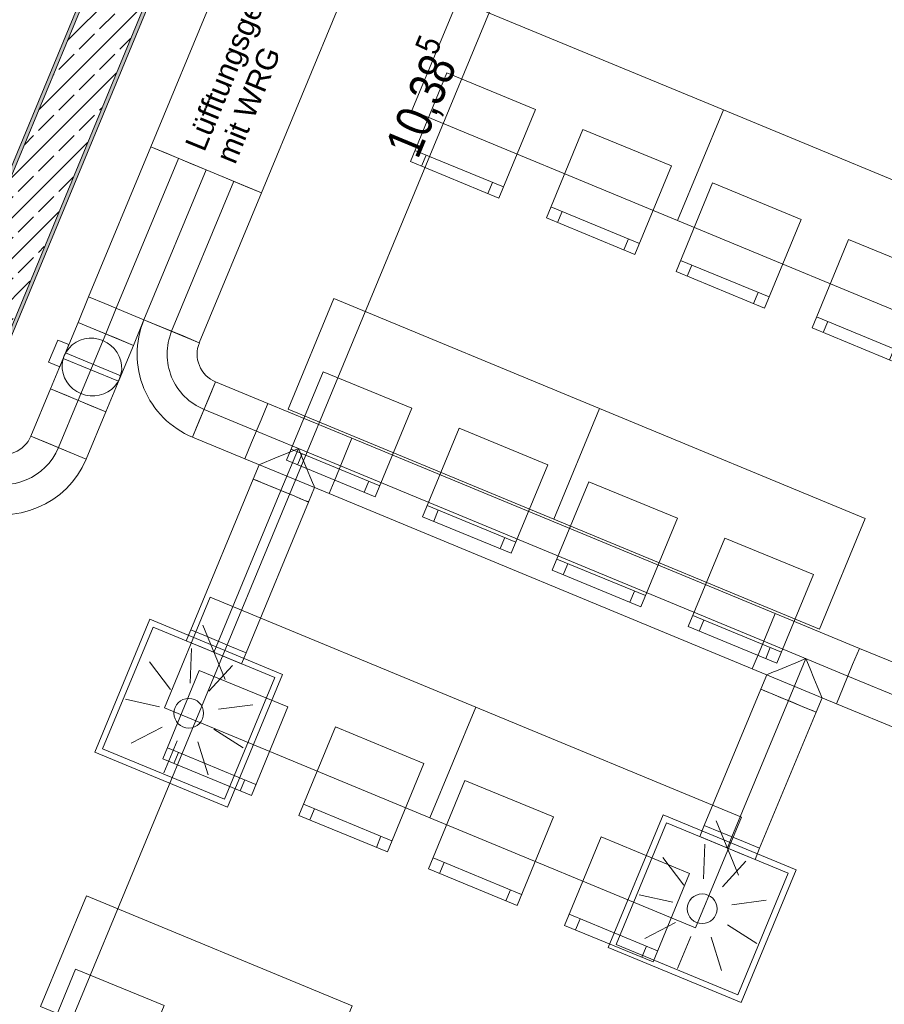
# Model space of a CAD drawing. Header units: metres. Extents: x -89 to 754, y -195 to 69.
# Tile 65 of 256: x 2.68 to 6.29, y -7.59 to -3.48. Entities that reach past the tile are written whole.
import ezdxf

# ---------------------------------------------------------------- set-up
doc = ezdxf.new("R2010")
doc.units = ezdxf.units.M
doc.header["$MEASUREMENT"] = 0
doc.linetypes.add('STRICHPUNKT2', pattern=[12.7, 6.35, -3.175, 0, -3.175])
for name, color, linetype in [('70 Lüftung', 7, 'Continuous'), ('95 Ausführungsplanung Bemaßung', 7, 'Continuous'), ('Neubau_10 Wand außen', 7, 'Continuous'), ('Neubau_50 Möblierung', 7, 'Continuous')]:
    doc.layers.add(name, color=color, linetype=linetype)
doc.styles.add('ERSTELLTER_STIL_1', font='arial.ttf')
doc.styles.add('ERSTELLTER_STIL_3', font='ARIALN.TTF')
doc.dimstyles.new('ERSTELLTER_STIL__4', dxfattribs={"dimtxt": 0.15, "dimasz": 0.095143, "dimexe": 0.18, "dimexo": 0.0625, "dimgap": 0, "dimtad": 1, "dimzin": 0, "dimdsep": 46, "dimtxsty": 'ERSTELLTER_STIL_3', "dimblk": 'ARROWHEAD_6', "dimblk1": 'ARROWHEAD_6', "dimblk2": 'ARROWHEAD_6', "dimcen": 0.09, "dimse1": 1, "dimse2": 1, "dimclrd": 7, "dimclre": 7, "dimclrt": 7, "dimazin": 0, "dimtfac": 1, "dimtdec": 4, "dimtmove": 0, "dimatfit": 3, "dimfxl": 1, "dimtolj": 1, "dimtzin": 0, "dimarcsym": 0})
pattern_1 = [(45, (0, 0), (-0.01767767, 0.01767767), [0, -0.025])]

# ---------------------------------------------------------------- blocks, each defined once
blk = doc.blocks.new('Stuhl 02 27[106]_1', base_point=(5.5706, -4.1646))
at = {"layer": 'Neubau_50 Möblierung', "color": 254, "linetype": 'Continuous', "lineweight": 18, "true_color": 0xdfdfdf}
for p, q in [((5.4374, -4.4882), (5.8073, -4.6405)), ((5.4837, -4.5073), (5.4646, -4.5535)), ((5.7611, -4.6214), (5.742, -4.6677))]:
    blk.add_line(p, q, dxfattribs=at)
at = {"layer": 'Neubau_50 Möblierung', "color": 254, "linetype": 'Continuous', "lineweight": 18, "true_color": 0xdfdfdf, "flags": 128}
blk.add_lwpolyline([(5.5706, -4.1646), (5.9405, -4.3168), (5.7883, -4.6867), (5.4184, -4.5345)], close=True, dxfattribs=at)
blk = doc.blocks.new('Stuhl 02 27[107]_1', base_point=(6.1386, -4.4002))
at = {"layer": 'Neubau_50 Möblierung', "color": 254, "linetype": 'Continuous', "lineweight": 18, "true_color": 0xdfdfdf}
for p, q in [((6.0051, -4.7237), (6.3749, -4.8763)), ((6.0513, -4.7428), (6.0323, -4.789)), ((6.3286, -4.8572), (6.3096, -4.9035))]:
    blk.add_line(p, q, dxfattribs=at)
at = {"layer": 'Neubau_50 Möblierung', "color": 254, "linetype": 'Continuous', "lineweight": 18, "true_color": 0xdfdfdf, "flags": 128}
blk.add_lwpolyline([(6.1386, -4.4002), (6.5084, -4.5528), (6.3558, -4.9225), (5.986, -4.7699)], close=True, dxfattribs=at)
blk = doc.blocks.new('Stuhl 02 27[108]_1', base_point=(4.462, -3.7053))
at = {"layer": 'Neubau_50 Möblierung', "color": 254, "linetype": 'Continuous', "lineweight": 18, "true_color": 0xdfdfdf}
for p, q in [((4.3288, -4.029), (4.6987, -4.1812)), ((4.375, -4.048), (4.356, -4.0943)), ((4.6524, -4.1622), (4.6334, -4.2085))]:
    blk.add_line(p, q, dxfattribs=at)
at = {"layer": 'Neubau_50 Möblierung', "color": 254, "linetype": 'Continuous', "lineweight": 18, "true_color": 0xdfdfdf, "flags": 128}
blk.add_lwpolyline([(4.462, -3.7053), (4.8319, -3.8576), (4.6796, -4.2275), (4.3097, -4.0752)], close=True, dxfattribs=at)
blk = doc.blocks.new('Stuhl 02 27[109]_1', base_point=(5.03, -3.941))
at = {"layer": 'Neubau_50 Möblierung', "color": 254, "linetype": 'Continuous', "lineweight": 18, "true_color": 0xdfdfdf}
for p, q in [((4.8965, -4.2645), (5.2662, -4.4171)), ((4.9427, -4.2836), (4.9236, -4.3298)), ((5.22, -4.398), (5.2009, -4.4442))]:
    blk.add_line(p, q, dxfattribs=at)
at = {"layer": 'Neubau_50 Möblierung', "color": 254, "linetype": 'Continuous', "lineweight": 18, "true_color": 0xdfdfdf, "flags": 128}
blk.add_lwpolyline([(5.03, -3.941), (5.3997, -4.0936), (5.2471, -4.4633), (4.8774, -4.3107)], close=True, dxfattribs=at)
blk = doc.blocks.new('Stuhl 02 27[112]_1', base_point=(5.054, -5.4118))
at = {"layer": 'Neubau_50 Möblierung', "color": 254, "linetype": 'Continuous', "lineweight": 18, "true_color": 0xdfdfdf}
for p, q in [((4.9208, -5.7355), (5.2907, -5.8877)), ((4.967, -5.7545), (4.948, -5.8007)), ((5.2445, -5.8687), (5.2254, -5.9149))]:
    blk.add_line(p, q, dxfattribs=at)
at = {"layer": 'Neubau_50 Möblierung', "color": 254, "linetype": 'Continuous', "lineweight": 18, "true_color": 0xdfdfdf, "flags": 128}
blk.add_lwpolyline([(5.054, -5.4118), (5.4239, -5.564), (5.2717, -5.9339), (4.9018, -5.7817)], close=True, dxfattribs=at)
blk = doc.blocks.new('Stuhl 02 27[113]_1', base_point=(5.622, -5.6474))
at = {"layer": 'Neubau_50 Möblierung', "color": 254, "linetype": 'Continuous', "lineweight": 18, "true_color": 0xdfdfdf}
for p, q in [((5.4885, -5.971), (5.8582, -6.1235)), ((5.5347, -5.99), (5.5156, -6.0362)), ((5.812, -6.1045), (5.7929, -6.1507))]:
    blk.add_line(p, q, dxfattribs=at)
at = {"layer": 'Neubau_50 Möblierung', "color": 254, "linetype": 'Continuous', "lineweight": 18, "true_color": 0xdfdfdf, "flags": 128}
blk.add_lwpolyline([(5.622, -5.6474), (5.9918, -5.8), (5.8392, -6.1698), (5.4694, -6.0172)], close=True, dxfattribs=at)
blk = doc.blocks.new('Stuhl 02 27[114]_1', base_point=(3.9453, -4.9526))
at = {"layer": 'Neubau_50 Möblierung', "color": 254, "linetype": 'Continuous', "lineweight": 18, "true_color": 0xdfdfdf}
for p, q in [((3.8121, -5.2762), (4.182, -5.4285)), ((3.8584, -5.2953), (3.8393, -5.3415)), ((4.1358, -5.4095), (4.1168, -5.4557))]:
    blk.add_line(p, q, dxfattribs=at)
at = {"layer": 'Neubau_50 Möblierung', "color": 254, "linetype": 'Continuous', "lineweight": 18, "true_color": 0xdfdfdf, "flags": 128}
blk.add_lwpolyline([(3.9453, -4.9526), (4.3152, -5.1048), (4.163, -5.4747), (3.7931, -5.3225)], close=True, dxfattribs=at)
blk = doc.blocks.new('Stuhl 02 27[115]_1', base_point=(4.5134, -5.1882))
at = {"layer": 'Neubau_50 Möblierung', "color": 254, "linetype": 'Continuous', "lineweight": 18, "true_color": 0xdfdfdf}
for p, q in [((4.3798, -5.5117), (4.7496, -5.6643)), ((4.4261, -5.5308), (4.407, -5.577)), ((4.7034, -5.6453), (4.6843, -5.6915))]:
    blk.add_line(p, q, dxfattribs=at)
at = {"layer": 'Neubau_50 Möblierung', "color": 254, "linetype": 'Continuous', "lineweight": 18, "true_color": 0xdfdfdf, "flags": 128}
blk.add_lwpolyline([(4.5134, -5.1882), (4.8831, -5.3408), (4.7305, -5.7105), (4.3608, -5.558)], close=True, dxfattribs=at)
blk = doc.blocks.new('Stuhl 02 27[118]_1', base_point=(4.5374, -6.659))
at = {"layer": 'Neubau_50 Möblierung', "color": 254, "linetype": 'Continuous', "lineweight": 18, "true_color": 0xdfdfdf}
for p, q in [((4.4042, -6.9827), (4.7741, -7.1349)), ((4.4504, -7.0017), (4.4314, -7.048)), ((4.7278, -7.1159), (4.7088, -7.1621))]:
    blk.add_line(p, q, dxfattribs=at)
at = {"layer": 'Neubau_50 Möblierung', "color": 254, "linetype": 'Continuous', "lineweight": 18, "true_color": 0xdfdfdf, "flags": 128}
blk.add_lwpolyline([(4.5374, -6.659), (4.9073, -6.8113), (4.755, -7.1812), (4.3851, -7.0289)], close=True, dxfattribs=at)
blk = doc.blocks.new('Stuhl 02 27[119]_1', base_point=(5.1054, -6.8947))
at = {"layer": 'Neubau_50 Möblierung', "color": 254, "linetype": 'Continuous', "lineweight": 18, "true_color": 0xdfdfdf}
for p, q in [((4.9719, -7.2182), (5.3416, -7.3708)), ((5.0181, -7.2373), (4.999, -7.2835)), ((5.2954, -7.3517), (5.2763, -7.3979))]:
    blk.add_line(p, q, dxfattribs=at)
at = {"layer": 'Neubau_50 Möblierung', "color": 254, "linetype": 'Continuous', "lineweight": 18, "true_color": 0xdfdfdf, "flags": 128}
blk.add_lwpolyline([(5.1054, -6.8947), (5.4751, -7.0473), (5.3225, -7.417), (4.9528, -7.2644)], close=True, dxfattribs=at)
blk = doc.blocks.new('Stuhl 02 27[120]_1', base_point=(3.4287, -6.1998))
at = {"layer": 'Neubau_50 Möblierung', "color": 254, "linetype": 'Continuous', "lineweight": 18, "true_color": 0xdfdfdf}
for p, q in [((3.2955, -6.5235), (3.6654, -6.6757)), ((3.3418, -6.5425), (3.3227, -6.5887)), ((3.6192, -6.6567), (3.6001, -6.7029))]:
    blk.add_line(p, q, dxfattribs=at)
at = {"layer": 'Neubau_50 Möblierung', "color": 254, "linetype": 'Continuous', "lineweight": 18, "true_color": 0xdfdfdf, "flags": 128}
blk.add_lwpolyline([(3.4287, -6.1998), (3.7986, -6.3521), (3.6464, -6.722), (3.2765, -6.5697)], close=True, dxfattribs=at)
blk = doc.blocks.new('Stuhl 02 27[121]_1', base_point=(3.9967, -6.4354))
at = {"layer": 'Neubau_50 Möblierung', "color": 254, "linetype": 'Continuous', "lineweight": 18, "true_color": 0xdfdfdf}
for p, q in [((3.8632, -6.759), (4.233, -6.9116)), ((3.9094, -6.778), (3.8904, -6.8243)), ((4.1867, -6.8925), (4.1677, -6.9387))]:
    blk.add_line(p, q, dxfattribs=at)
at = {"layer": 'Neubau_50 Möblierung', "color": 254, "linetype": 'Continuous', "lineweight": 18, "true_color": 0xdfdfdf, "flags": 128}
blk.add_lwpolyline([(3.9967, -6.4354), (4.3665, -6.588), (4.2139, -6.9578), (3.8441, -6.8052)], close=True, dxfattribs=at)
blk = doc.blocks.new('Stuhl 02 27[126]_1', base_point=(2.9121, -7.4471))
at = {"layer": 'Neubau_50 Möblierung', "color": 254, "linetype": 'Continuous', "lineweight": 18, "true_color": 0xdfdfdf}
for p, q in [((2.7789, -7.7707), (3.1488, -7.923)), ((2.8251, -7.7897), (2.8061, -7.836)), ((3.1026, -7.9039), (3.0835, -7.9502))]:
    blk.add_line(p, q, dxfattribs=at)
at = {"layer": 'Neubau_50 Möblierung', "color": 254, "linetype": 'Continuous', "lineweight": 18, "true_color": 0xdfdfdf, "flags": 128}
blk.add_lwpolyline([(2.9121, -7.4471), (3.282, -7.5993), (3.1298, -7.9692), (2.7599, -7.817)], close=True, dxfattribs=at)
blk = doc.blocks.new('Schultisch 27[137]_1', base_point=(5.6162, -3.8593))
at = {"layer": 'Neubau_50 Möblierung', "color": 254, "linetype": 'Continuous', "lineweight": 18, "true_color": 0xdfdfdf, "flags": 128}
blk.add_lwpolyline([(5.6162, -3.8593), (6.7248, -4.3185), (6.5335, -4.7805), (5.4249, -4.3212)], close=True, dxfattribs=at)
blk = doc.blocks.new('Schultisch 27[138]_1', base_point=(4.5075, -3.4001))
at = {"layer": 'Neubau_50 Möblierung', "color": 254, "linetype": 'Continuous', "lineweight": 18, "true_color": 0xdfdfdf, "flags": 128}
blk.add_lwpolyline([(4.5075, -3.4001), (5.6162, -3.8593), (5.4249, -4.3212), (4.3162, -3.862)], close=True, dxfattribs=at)
blk = doc.blocks.new('Schultisch 27[140]_1', base_point=(5.0996, -5.1065))
at = {"layer": 'Neubau_50 Möblierung', "color": 254, "linetype": 'Continuous', "lineweight": 18, "true_color": 0xdfdfdf, "flags": 128}
blk.add_lwpolyline([(5.0996, -5.1065), (6.2082, -5.5657), (6.0169, -6.0277), (4.9082, -5.5685)], close=True, dxfattribs=at)
blk = doc.blocks.new('Schultisch 27[141]_1', base_point=(3.9909, -4.6473))
at = {"layer": 'Neubau_50 Möblierung', "color": 254, "linetype": 'Continuous', "lineweight": 18, "true_color": 0xdfdfdf, "flags": 128}
blk.add_lwpolyline([(3.9909, -4.6473), (5.0996, -5.1065), (4.9082, -5.5685), (3.7996, -5.1092)], close=True, dxfattribs=at)
blk = doc.blocks.new('Schultisch 27[143]_1', base_point=(4.5829, -6.3538))
at = {"layer": 'Neubau_50 Möblierung', "color": 254, "linetype": 'Continuous', "lineweight": 18, "true_color": 0xdfdfdf, "flags": 128}
blk.add_lwpolyline([(4.5829, -6.3538), (5.6916, -6.813), (5.5003, -7.2749), (4.3916, -6.8157)], close=True, dxfattribs=at)
blk = doc.blocks.new('Schultisch 27[144]_1', base_point=(3.4743, -5.8945))
at = {"layer": 'Neubau_50 Möblierung', "color": 254, "linetype": 'Continuous', "lineweight": 18, "true_color": 0xdfdfdf, "flags": 128}
blk.add_lwpolyline([(3.4743, -5.8945), (4.5829, -6.3538), (4.3916, -6.8157), (3.283, -6.3565)], close=True, dxfattribs=at)
blk = doc.blocks.new('Schultisch 27[147]_1', base_point=(2.9577, -7.1418))
at = {"layer": 'Neubau_50 Möblierung', "color": 254, "linetype": 'Continuous', "lineweight": 18, "true_color": 0xdfdfdf, "flags": 128}
blk.add_lwpolyline([(2.9577, -7.1418), (4.0663, -7.601), (3.875, -8.0629), (2.7663, -7.6037)], close=True, dxfattribs=at)
blk = doc.blocks.new('Schultisch 27[255]_1', base_point=(6.1328, -2.6121))
at = {"layer": 'Neubau_50 Möblierung', "color": 254, "linetype": 'Continuous', "lineweight": 18, "true_color": 0xdfdfdf, "flags": 128}
blk.add_lwpolyline([(6.1328, -2.6121), (7.2415, -3.0713), (7.0501, -3.5332), (5.9415, -3.074)], close=True, dxfattribs=at)
blk = doc.blocks.new('*D698')
at = {"layer": '95 Ausführungsplanung Bemaßung', "color": 7, "linetype": 'Continuous', "lineweight": 9}
for p, q in [((-8.1158, -6.9947), (-8.0439, -6.8212)), ((-8.1492, -6.8792), (-8.0798, -6.908)), ((-8.0144, -6.8809), (-8.1453, -6.9351)), ((-8.0798, -6.908), (8.1315, -13.6229)), ((8.0955, -13.7097), (8.1674, -13.5362)), ((8.066, -13.65), (8.1969, -13.5958)), ((8.1315, -13.6229), (8.2009, -13.6517))]:
    blk.add_line(p, q, dxfattribs=at)
at = {"layer": '95 Ausführungsplanung Bemaßung', "color": 7, "lineweight": 9, "insert": (-0.2063, -10.1746), "char_height": 0.15, "attachment_point": 7, "rotation": 337.5, "style": 'ERSTELLTER_STIL_3'}
blk.add_mtext('\\A1;{\\pql;\\fArial Narrow|b0|i0|c0|p0;\\W1.000000;17,54\\fArial Narrow|b0|i0|c0|p0;\\W1.000000;\\A1{\\H.66x;\\S5^  ;}}', dxfattribs=at)
blk = doc.blocks.new('ARROWHEAD_6')
at = {"color": 0, "linetype": 'Continuous', "lineweight": 0}
for p, q in [((-0.5, -0.5), (0.5, 0.5)), ((0, 0), (-1, 0))]:
    blk.add_line(p, q, dxfattribs=at)
blk = doc.blocks.new('*D717')
at = {"layer": '95 Ausführungsplanung Bemaßung', "color": 7, "linetype": 'Continuous', "lineweight": 9}
for p, q in [((-7.9627, -6.6252), (-7.8908, -6.4517)), ((-7.9962, -6.5097), (-7.9268, -6.5384)), ((-7.8613, -6.5113), (-7.9922, -6.5655)), ((-7.9268, -6.5384), (-7.6986, -6.6329)), ((-7.6331, -6.6058), (-7.764, -6.66)), ((-7.6986, -6.6329), (8.0563, -13.1588))]:
    blk.add_line(p, q, dxfattribs=at)
at = {"layer": '95 Ausführungsplanung Bemaßung', "color": 7, "lineweight": 9, "insert": (-8.2014, -6.3993), "char_height": 0.15, "attachment_point": 7, "rotation": 337.5, "style": 'ERSTELLTER_STIL_3'}
blk.add_mtext('\\A1;{\\pql;\\fArial Narrow|b0|i0|c0|p0;\\W1.000000;24\\fArial Narrow|b0|i0|c0|p0;\\W1.000000;\\A1{\\H.66x;\\S5^  ;}}', dxfattribs=at)
blk = doc.blocks.new('*D718')
at = {"layer": '95 Ausführungsplanung Bemaßung', "color": 7, "linetype": 'Continuous', "lineweight": 9}
for p, q in [((-7.9268, -6.5384), (-7.6986, -6.6329)), ((-7.7345, -6.7197), (-7.6626, -6.5462)), ((-7.6331, -6.6058), (-7.764, -6.66)), ((-7.6986, -6.6329), (8.0563, -13.1588)), ((8.1218, -13.1317), (7.9909, -13.1859))]:
    blk.add_line(p, q, dxfattribs=at)
at = {"layer": '95 Ausführungsplanung Bemaßung', "color": 7, "lineweight": 9, "char_height": 0.15, "attachment_point": 7, "rotation": 337.5, "style": 'ERSTELLTER_STIL_3'}
for s, insert in [('\\A1;{\\pql;\\fArial Narrow|b0|i0|c0|p0;\\W1.000000;17,05\\fArial Narrow|b0|i0|c0|p0;\\W1.000000;\\A1{\\H.66x;\\S5^  ;}}', (-0.0532, -9.8051)), ('\\A1;{\\pql;\\fArial Narrow|b0|i0|c0|p0;\\W1.000000;24\\fArial Narrow|b0|i0|c0|p0;\\W1.000000;\\A1{\\H.66x;\\S5^  ;}}', (7.7817, -13.0198))]:
    blk.add_mtext(s, dxfattribs=dict(at, insert=insert))
blk = doc.blocks.new('*D719')
at = {"layer": '95 Ausführungsplanung Bemaßung', "color": 7, "linetype": 'Continuous', "lineweight": 9}
for p, q in [((-7.6986, -6.6329), (8.0563, -13.1588)), ((8.0204, -13.2456), (8.0923, -13.0721)), ((8.1218, -13.1317), (7.9909, -13.1859)), ((8.0563, -13.1588), (8.2845, -13.2534)), ((8.2486, -13.3401), (8.3205, -13.1666)), ((8.2191, -13.2805), (8.35, -13.2263)), ((8.2845, -13.2534), (8.3539, -13.2821))]:
    blk.add_line(p, q, dxfattribs=at)
blk = doc.blocks.new('*D723')
at = {"layer": '95 Ausführungsplanung Bemaßung', "color": 7, "linetype": 'Continuous', "lineweight": 9}
for p, q in [((10.4947, -11.712), (14.3782, -2.3365)), ((10.4676, -11.6466), (10.5218, -11.7774)), ((10.404, -11.9309), (10.4947, -11.712)), ((10.5815, -11.7479), (10.408, -11.6761)), ((10.3769, -11.8655), (10.4311, -11.9964))]:
    blk.add_line(p, q, dxfattribs=at)
blk = doc.blocks.new('*D729')
at = {"layer": '95 Ausführungsplanung Bemaßung', "color": 7, "linetype": 'Continuous', "lineweight": 9}
for p, q in [((11.039, -9.3527), (12.9563, -4.724)), ((11.0119, -9.2873), (11.0661, -9.4181)), ((11.1258, -9.3886), (10.9523, -9.3168)), ((10.0345, -11.7779), (11.039, -9.3527)), ((10.0074, -11.7124), (10.0616, -11.8433)), ((10.1212, -11.8138), (9.9477, -11.7419)), ((9.9426, -11.9996), (10.0345, -11.7779))]:
    blk.add_line(p, q, dxfattribs=at)
at = {"layer": '95 Ausführungsplanung Bemaßung', "color": 7, "lineweight": 9, "char_height": 0.15, "attachment_point": 7, "rotation": 67.5, "style": 'ERSTELLTER_STIL_3'}
for s, insert in [('\\A1;{\\pql;\\fArial Narrow|b0|i0|c0|p0;\\W1.000000;2,62\\fArial Narrow|b0|i0|c0|p0;\\W1.000000;\\A1{\\H.66x;\\S5^  ;}}', (10.4644, -10.7527)), ('\\A1;{\\pql;\\fArial Narrow|b0|i0|c0|p0;\\W1.000000;24}', (10.0259, -11.7201))]:
    blk.add_mtext(s, dxfattribs=dict(at, insert=insert))
blk = doc.blocks.new('*D808')
at = {"layer": '95 Ausführungsplanung Bemaßung', "color": 7, "linetype": 'Continuous', "lineweight": 9}
for p, q in [((4.9884, 0.2428), (6.3835, -0.335)), ((6.3475, -0.4218), (6.4194, -0.2483)), ((6.4489, -0.3079), (6.318, -0.3621)), ((6.3835, -0.335), (11.1183, -2.2963)), ((11.1838, -2.2692), (11.0529, -2.3234))]:
    blk.add_line(p, q, dxfattribs=at)
at = {"layer": '95 Ausführungsplanung Bemaßung', "color": 7, "lineweight": 9, "char_height": 0.15, "attachment_point": 7, "rotation": 337.5, "style": 'ERSTELLTER_STIL_3'}
for s, insert in [('\\A1;{\\pql;\\fArial Narrow|b0|i0|c0|p0;\\W1.000000;5,12\\fArial Narrow|b0|i0|c0|p0;\\W1.000000;\\A1{\\H.66x;\\S5^  ;}}', (8.5634, -1.2433)), ('\\A1;{\\pql;\\fArial Narrow|b0|i0|c0|p0;\\W1.000000;24}', (10.9051, -2.1755))]:
    blk.add_mtext(s, dxfattribs=dict(at, insert=insert))
blk = doc.blocks.new('*D810')
at = {"layer": '95 Ausführungsplanung Bemaßung', "color": 7, "linetype": 'Continuous', "lineweight": 9}
for p, q in [((2.873, 26.0829), (2.6995, 26.1548)), ((2.8133, 26.0534), (2.7591, 26.1842)), ((2.7862, 26.1188), (2.815, 26.1882)), ((-9.7372, -4.1153), (2.7862, 26.1188)), ((-9.7643, -4.0499), (-9.7101, -4.1807)), ((-9.6504, -4.1512), (-9.8239, -4.0794)), ((-9.7659, -4.1847), (-9.7372, -4.1153))]:
    blk.add_line(p, q, dxfattribs=at)
at = {"layer": '95 Ausführungsplanung Bemaßung', "color": 7, "lineweight": 9, "insert": (-3.5663, 10.7697), "char_height": 0.15, "attachment_point": 7, "rotation": 67.5, "style": 'ERSTELLTER_STIL_3'}
blk.add_mtext('\\A1;{\\pql;\\fArial Narrow|b0|i0|c0|p0;\\W1.000000;32,72\\fArial Narrow|b0|i0|c0|p0;\\W1.000000;\\A1{\\H.66x;\\S5^  ;}}', dxfattribs=at)
blk = doc.blocks.new('*D859')
at = {"layer": '95 Ausführungsplanung Bemaßung', "color": 7, "linetype": 'Continuous', "lineweight": 9}
for p, q in [((-5.0665, -4.891), (-5.1974, -4.9452)), ((-5.132, -4.9181), (1.2289, -7.5529)), ((1.2944, -7.5258), (1.1635, -7.58)), ((1.2289, -7.5529), (1.4507, -7.6447))]:
    blk.add_line(p, q, dxfattribs=at)
at = {"layer": '95 Ausführungsplanung Bemaßung', "color": 7, "lineweight": 9, "char_height": 0.15, "attachment_point": 7, "rotation": 337.5, "style": 'ERSTELLTER_STIL_3'}
for s, insert in [('\\A1;{\\pql;\\fArial Narrow|b0|i0|c0|p0;\\W1.000000;6,88\\fArial Narrow|b0|i0|c0|p0;\\W1.000000;\\A1{\\H.66x;\\S5^  ;}}', (-2.139, -6.1631)), ('\\A1;{\\pql;\\fArial Narrow|b0|i0|c0|p0;\\W1.000000;24}', (1.0157, -7.4321))]:
    blk.add_mtext(s, dxfattribs=dict(at, insert=insert))
blk = doc.blocks.new('*D860')
at = {"layer": '95 Ausführungsplanung Bemaßung', "color": 7, "linetype": 'Continuous', "lineweight": 9}
for p, q in [((-5.132, -4.9181), (1.2289, -7.5529)), ((1.193, -7.6396), (1.2649, -7.4661)), ((1.2944, -7.5258), (1.1635, -7.58)), ((1.2289, -7.5529), (1.4507, -7.6447)), ((1.4147, -7.7315), (1.4866, -7.558)), ((1.5161, -7.6176), (1.3853, -7.6718)), ((1.4507, -7.6447), (7.8116, -10.2795))]:
    blk.add_line(p, q, dxfattribs=at)
blk = doc.blocks.new('*D861')
at = {"layer": '95 Ausführungsplanung Bemaßung', "color": 7, "linetype": 'Continuous', "lineweight": 9}
for p, q in [((1.5161, -7.6176), (1.3853, -7.6718)), ((1.4507, -7.6447), (7.8116, -10.2795)), ((7.877, -10.2524), (7.7462, -10.3066))]:
    blk.add_line(p, q, dxfattribs=at)
at = {"layer": '95 Ausführungsplanung Bemaßung', "color": 7, "lineweight": 9, "char_height": 0.15, "attachment_point": 7, "rotation": 337.5, "style": 'ERSTELLTER_STIL_3'}
for s, insert in [('\\A1;{\\pql;\\fArial Narrow|b0|i0|c0|p0;\\W1.000000;6,88\\fArial Narrow|b0|i0|c0|p0;\\W1.000000;\\A1{\\H.66x;\\S5^  ;}}', (4.4437, -8.8898)), ('\\A1;{\\pql;\\fArial Narrow|b0|i0|c0|p0;\\W1.000000;24}', (7.5984, -10.1587))]:
    blk.add_mtext(s, dxfattribs=dict(at, insert=insert))
blk = doc.blocks.new('*D862')
at = {"layer": '95 Ausführungsplanung Bemaßung', "color": 7, "linetype": 'Continuous', "lineweight": 9}
for p, q in [((1.4507, -7.6447), (7.8116, -10.2795)), ((7.7757, -10.3662), (7.8475, -10.1928)), ((7.877, -10.2524), (7.7462, -10.3066)), ((7.8116, -10.2795), (8.0333, -10.3713)), ((8.0987, -10.3442), (7.9679, -10.3984))]:
    blk.add_line(p, q, dxfattribs=at)
blk = doc.blocks.new('*D877')
at = {"layer": '95 Ausführungsplanung Bemaßung', "color": 7, "linetype": 'Continuous', "lineweight": 9}
for p, q in [((6.5781, 1.1), (6.5239, 1.2309)), ((6.551, 1.1655), (6.4592, 0.9437)), ((6.4863, 0.8783), (6.4321, 1.0092)), ((6.3724, 0.9797), (6.5459, 0.9078)), ((6.4592, 0.9437), (2.485, -8.6508))]:
    blk.add_line(p, q, dxfattribs=at)
blk = doc.blocks.new('*D878')
at = {"layer": '95 Ausführungsplanung Bemaßung', "color": 7, "linetype": 'Continuous', "lineweight": 9}
for p, q in [((6.4863, 0.8783), (6.4321, 1.0092)), ((6.4592, 0.9437), (2.485, -8.6508)), ((2.5121, -8.7162), (2.4579, -8.5853)), ((2.3983, -8.6148), (2.5717, -8.6867))]:
    blk.add_line(p, q, dxfattribs=at)
at = {"layer": '95 Ausführungsplanung Bemaßung', "color": 7, "lineweight": 9, "char_height": 0.15, "attachment_point": 7, "rotation": 67.5, "style": 'ERSTELLTER_STIL_3'}
for s, insert in [('\\A1;{\\pql;\\fArial Narrow|b0|i0|c0|p0;\\W1.000000;10,38\\fArial Narrow|b0|i0|c0|p0;\\W1.000000;\\A1{\\H.66x;\\S5^  ;}}', (4.3813, -4.0856)), ('\\A1;{\\pql;\\fArial Narrow|b0|i0|c0|p0;\\W1.000000;24}', (2.4764, -8.593))]:
    blk.add_mtext(s, dxfattribs=dict(at, insert=insert))
blk = doc.blocks.new('*D884')
at = {"layer": '95 Ausführungsplanung Bemaßung', "color": 7, "linetype": 'Continuous', "lineweight": 9}
for p, q in [((2.5917, 2.5999), (2.6459, 2.469)), ((2.7055, 2.4985), (2.532, 2.5704)), ((-1.3554, -7.06), (2.6188, 2.5345)), ((-1.2686, -7.096), (-1.4421, -7.0241)), ((-1.3825, -6.9946), (-1.3283, -7.1254)), ((-1.4472, -7.2818), (-1.3554, -7.06))]:
    blk.add_line(p, q, dxfattribs=at)
at = {"layer": '95 Ausführungsplanung Bemaßung', "color": 7, "lineweight": 9, "char_height": 0.15, "attachment_point": 7, "rotation": 67.5, "style": 'ERSTELLTER_STIL_3'}
for s, insert in [('\\A1;{\\pql;\\fArial Narrow|b0|i0|c0|p0;\\W1.000000;24}', (2.498, 2.3212)), ('\\A1;{\\pql;\\fArial Narrow|b0|i0|c0|p0;\\W1.000000;10,38\\fArial Narrow|b0|i0|c0|p0;\\W1.000000;\\A1{\\H.66x;\\S5^  ;}}', (0.5409, -2.4949)), ('\\A1;{\\pql;\\fArial Narrow|b0|i0|c0|p0;\\W1.000000;24}', (-1.3639, -7.0023))]:
    blk.add_mtext(s, dxfattribs=dict(at, insert=insert))

msp = doc.modelspace()

# ---------------------------------------------------------------- hatches: boundary and pattern name
at = {"layer": 'Neubau_10 Wand außen', "linetype": 'Continuous', "lineweight": 0, "true_color": 0x000000}
h = msp.add_hatch(dxfattribs=at)
h.set_pattern_fill('Gips_0001', color=18, style=0, pattern_type=2)
h.set_pattern_definition(pattern_1)
h.paths.add_polyline_path([(4.9793, 1.5405), (1.0166, -8.0263), (1.0305, -8.032), (4.9932, 1.5347)])
h = msp.add_hatch(dxfattribs=at)
h.set_pattern_fill('Beton_Stahlbeton_0001', color=18, style=0, pattern_type=2)
h.set_pattern_definition([(45, (0, 0), (-0.0848528, 0.0848528), []), (45, (-0.04243, 0.04243), (-0.0848528, 0.0848528), [0.09, -0.03])])
h.paths.add_polyline_path([(4.9932, 1.5347), (1.0305, -8.032), (1.2522, -8.1239), (5.2149, 1.4429)])
h = msp.add_hatch(dxfattribs=at)
h.set_pattern_fill('Gips_0001', color=18, style=0, pattern_type=2)
h.set_pattern_definition(pattern_1)
h.paths.add_polyline_path([(1.2661, -8.1296), (5.2287, 1.4371), (5.2149, 1.4429), (1.2522, -8.1239)])

# ---------------------------------------------------------------- linework, layer by layer
at = {"layer": '70 Lüftung', "color": 7, "linetype": 'Continuous', "lineweight": 13}
for p, q in [((3.2264, -4.014), (3.6091, -3.0902)), ((4.071, -3.2815), (3.6883, -4.2054)), ((3.6883, -4.2054), (3.2264, -4.014))]:
    msp.add_line(p, q, dxfattribs=at)
at = {"layer": '70 Lüftung', "color": 36, "linetype": 'Continuous', "lineweight": 18, "true_color": 0x7e4100}
for p, q in [((3.2264, -4.014), (2.967, -4.6402)), ((3.2264, -4.014), (3.2941, -4.0421)), ((3.2941, -4.0421), (3.3897, -4.0817)), ((3.198, -4.7359), (3.4574, -4.1097)), ((3.3897, -4.0817), (3.4574, -4.1097)), ((2.967, -4.6402), (2.9228, -4.747)), ((2.967, -4.6402), (3.0347, -4.6682)), ((3.0347, -4.6682), (2.967, -4.6402)), ((3.0347, -4.6682), (3.1304, -4.7078)), ((3.1304, -4.7078), (3.0347, -4.6682)), ((3.1304, -4.7078), (3.198, -4.7359)), ((3.198, -4.7359), (3.1304, -4.7078)), ((2.9905, -4.775), (2.9228, -4.747)), ((3.1538, -4.8427), (3.198, -4.7359)), ((3.0861, -4.8146), (2.9905, -4.775)), ((3.1538, -4.8427), (3.0861, -4.8146)), ((2.808, -5.0242), (2.7262, -5.2216)), ((2.808, -5.0242), (2.8756, -5.0522)), ((2.8756, -5.0522), (2.9713, -5.0918)), ((2.9713, -5.0918), (3.039, -5.1198)), ((2.9572, -5.3173), (3.039, -5.1198)), ((2.7262, -5.2216), (2.9572, -5.3173)), ((2.7262, -5.2216), (2.7939, -5.2496)), ((2.7939, -5.2496), (2.8895, -5.2893)), ((2.8895, -5.2893), (2.9572, -5.3173))]:
    msp.add_line(p, q, dxfattribs=at)
at = {"layer": '70 Lüftung', "color": 36, "linetype": 'STRICHPUNKT2', "lineweight": 18, "true_color": 0x7e4100}
for p, q in [((3.3419, -4.0619), (3.0825, -4.688)), ((3.0383, -4.7948), (3.0825, -4.688)), ((2.9235, -5.072), (2.8417, -5.2694))]:
    msp.add_line(p, q, dxfattribs=at)
at = {"layer": '70 Lüftung', "color": 2, "linetype": 'Continuous', "lineweight": 18}
for p, q in [((3.4574, -4.1097), (3.198, -4.7359)), ((3.4574, -4.1097), (3.525, -4.1377)), ((3.525, -4.1377), (3.6207, -4.1774)), ((3.6207, -4.1774), (3.6883, -4.2054)), ((3.429, -4.8315), (3.6883, -4.2054)), ((3.429, -4.8315), (3.198, -4.7359)), ((3.198, -4.7359), (3.2657, -4.7639)), ((3.2657, -4.7639), (3.3613, -4.8035)), ((3.3613, -4.8035), (3.429, -4.8315)), ((3.4966, -4.9949), (3.401, -5.2258)), ((3.4686, -5.0625), (3.4966, -4.9949)), ((3.7148, -5.0852), (3.4966, -4.9949)), ((3.429, -5.1582), (3.4686, -5.0625)), ((3.6868, -5.1529), (3.7148, -5.0852)), ((3.6868, -5.1529), (3.7148, -5.0852)), ((4.0659, -5.2306), (3.7148, -5.0852)), ((3.401, -5.2258), (3.429, -5.1582)), ((3.6472, -5.2486), (3.6868, -5.1529)), ((3.6472, -5.2486), (3.6868, -5.1529)), ((3.401, -5.2258), (3.6191, -5.3162)), ((3.6191, -5.3162), (3.6472, -5.2486)), ((3.6191, -5.3162), (3.6472, -5.2486)), ((4.0379, -5.2983), (4.0659, -5.2306)), ((4.0659, -5.2306), (4.0379, -5.2983)), ((5.8325, -5.9624), (4.0659, -5.2306)), ((3.7609, -5.3072), (3.8002, -5.2909)), ((3.8002, -5.2909), (3.8425, -5.2734)), ((3.8425, -5.2734), (3.86, -5.3157)), ((3.9982, -5.394), (4.0379, -5.2983)), ((4.0379, -5.2983), (3.9982, -5.394)), ((3.6191, -5.3162), (3.9702, -5.4616)), ((3.6792, -5.3411), (3.6543, -5.4011)), ((3.6792, -5.3411), (3.6848, -5.3388)), ((3.6848, -5.3388), (3.7011, -5.332)), ((3.7011, -5.332), (3.727, -5.3213)), ((3.727, -5.3213), (3.7609, -5.3072)), ((3.86, -5.3157), (3.8763, -5.3551)), ((3.8763, -5.3551), (3.8904, -5.3889)), ((3.6543, -5.4011), (3.3936, -6.0305)), ((3.6543, -5.4011), (3.6583, -5.4028)), ((3.6543, -5.4011), (3.722, -5.4291)), ((3.6583, -5.4028), (3.6698, -5.4075)), ((3.6698, -5.4075), (3.6881, -5.4151)), ((3.6881, -5.4151), (3.7121, -5.425)), ((3.7121, -5.425), (3.7399, -5.4366)), ((3.8904, -5.3889), (3.9011, -5.4149)), ((3.9011, -5.4149), (3.9079, -5.4312)), ((3.9702, -5.4616), (3.9982, -5.394)), ((3.9982, -5.394), (3.9702, -5.4616)), ((3.722, -5.4291), (3.8176, -5.4688)), ((3.7399, -5.4366), (3.7698, -5.449)), ((3.7698, -5.449), (3.7997, -5.4613)), ((3.7997, -5.4613), (3.8276, -5.4729)), ((3.9102, -5.4367), (3.8853, -5.4968)), ((3.9079, -5.4312), (3.9102, -5.4367)), ((3.9702, -5.4616), (5.7368, -6.1934)), ((3.6246, -6.1262), (3.8853, -5.4968)), ((3.8176, -5.4688), (3.8853, -5.4968)), ((3.8276, -5.4729), (3.8515, -5.4828)), ((3.8515, -5.4828), (3.8698, -5.4904)), ((3.8698, -5.4904), (3.8814, -5.4952)), ((3.8814, -5.4952), (3.8853, -5.4968)), ((5.8045, -6.03), (5.8325, -5.9624)), ((5.8325, -5.9624), (5.8045, -6.03)), ((6.1836, -6.1078), (5.8325, -5.9624)), ((3.3936, -6.0305), (3.4613, -6.0585)), ((5.7648, -6.1257), (5.8045, -6.03)), ((5.8045, -6.03), (5.7648, -6.1257)), ((3.4613, -6.0585), (3.5569, -6.0982)), ((3.5569, -6.0982), (3.6246, -6.1262)), ((5.7368, -6.1934), (5.7648, -6.1257)), ((5.7648, -6.1257), (5.7368, -6.1934)), ((6.1555, -6.1755), (6.1836, -6.1078)), ((6.1836, -6.1078), (6.1555, -6.1755)), ((7.8629, -6.8034), (6.1836, -6.1078)), ((5.9179, -6.1681), (5.9602, -6.1506)), ((5.9602, -6.1506), (5.9777, -6.1929)), ((5.7368, -6.1934), (6.0879, -6.3388)), ((5.8187, -6.2092), (5.8447, -6.1984)), ((5.8447, -6.1984), (5.8785, -6.1844)), ((5.8785, -6.1844), (5.9179, -6.1681)), ((5.9777, -6.1929), (5.994, -6.2322)), ((6.1159, -6.2711), (6.1555, -6.1755)), ((6.1555, -6.1755), (6.1159, -6.2711)), ((5.7969, -6.2182), (5.772, -6.2783)), ((5.7969, -6.2182), (5.8024, -6.2159)), ((5.8024, -6.2159), (5.8187, -6.2092)), ((5.994, -6.2322), (6.008, -6.2661)), ((5.772, -6.2783), (5.5364, -6.8471)), ((5.772, -6.2783), (5.7759, -6.2799)), ((5.772, -6.2783), (5.8396, -6.3063)), ((5.7759, -6.2799), (5.7875, -6.2847)), ((5.7875, -6.2847), (5.8058, -6.2923)), ((6.008, -6.2661), (6.0188, -6.292)), ((6.0879, -6.3388), (6.1159, -6.2711)), ((6.1159, -6.2711), (6.0879, -6.3388)), ((5.8058, -6.2923), (5.8297, -6.3022)), ((5.8297, -6.3022), (5.8576, -6.3137)), ((5.8396, -6.3063), (5.9353, -6.3459)), ((5.8576, -6.3137), (5.8875, -6.3261)), ((5.8875, -6.3261), (5.9174, -6.3385)), ((6.0278, -6.3139), (6.003, -6.374)), ((6.0188, -6.292), (6.0255, -6.3083)), ((6.0255, -6.3083), (6.0278, -6.3139)), ((5.9174, -6.3385), (5.9452, -6.35)), ((5.9353, -6.3459), (6.003, -6.374)), ((5.9452, -6.35), (5.9691, -6.36)), ((5.9691, -6.36), (5.9875, -6.3676)), ((5.9875, -6.3676), (5.999, -6.3723)), ((5.999, -6.3723), (6.003, -6.374)), ((6.0879, -6.3388), (7.7673, -7.0344)), ((5.7674, -6.9427), (6.003, -6.374)), ((5.5364, -6.8471), (5.604, -6.8751)), ((5.604, -6.8751), (5.6997, -6.9147)), ((5.6997, -6.9147), (5.7674, -6.9427))]:
    msp.add_line(p, q, dxfattribs=at)
at = {"layer": '70 Lüftung', "color": 2, "linetype": 'STRICHPUNKT2', "lineweight": 18}
for p, q in [((3.5729, -4.1575), (3.3135, -4.7837)), ((3.4488, -5.1103), (3.667, -5.2007)), ((4.0181, -5.3461), (3.667, -5.2007)), ((3.8425, -5.2734), (3.7698, -5.449)), ((5.7846, -6.0779), (4.0181, -5.3461)), ((3.7698, -5.449), (3.5091, -6.0784)), ((6.1357, -6.2233), (5.7846, -6.0779)), ((5.9602, -6.1506), (5.8875, -6.3261)), ((7.8151, -6.9189), (6.1357, -6.2233)), ((5.8875, -6.3261), (5.6519, -6.8949))]:
    msp.add_line(p, q, dxfattribs=at)
at = {"layer": '70 Lüftung', "color": 253, "linetype": 'Continuous', "lineweight": 18, "true_color": 0xaaaaaa}
for p, q in [((2.87, -4.8745), (2.9228, -4.747)), ((2.9228, -4.747), (3.1538, -4.8427)), ((2.8383, -4.8203), (2.8001, -4.9126)), ((2.8383, -4.8203), (2.8845, -4.8394)), ((2.8845, -4.8394), (2.8463, -4.9318)), ((2.8852, -4.8537), (2.8988, -4.8405)), ((2.8988, -4.8405), (2.9145, -4.8296)), ((2.9145, -4.8296), (2.9317, -4.8212)), ((2.9317, -4.8212), (2.9502, -4.8156)), ((2.9502, -4.8156), (2.9694, -4.8129)), ((2.9694, -4.8129), (2.9889, -4.8132)), ((2.9889, -4.8132), (3.0082, -4.8164)), ((3.0082, -4.8164), (3.0268, -4.8226)), ((3.0268, -4.8226), (3.0443, -4.8314)), ((3.0443, -4.8314), (3.0602, -4.8428)), ((3.0602, -4.8428), (3.0742, -4.8564)), ((3.101, -4.9702), (3.1538, -4.8427)), ((2.808, -5.0242), (2.87, -4.8745)), ((2.8596, -4.9035), (2.8654, -4.8856)), ((2.8606, -4.8971), (2.8634, -4.8904)), ((2.8634, -4.8904), (2.8674, -4.8808)), ((2.8654, -4.8856), (2.874, -4.8688)), ((2.8674, -4.8808), (2.8702, -4.874)), ((3.1012, -4.9697), (2.8702, -4.874)), ((2.874, -4.8688), (2.8852, -4.8537)), ((3.0742, -4.8564), (3.0859, -4.8718)), ((3.0859, -4.8718), (3.095, -4.8888)), ((3.095, -4.8888), (3.1013, -4.907)), ((2.8001, -4.9126), (2.8463, -4.9318)), ((2.8569, -4.9222), (2.8596, -4.9035)), ((2.8571, -4.9411), (2.8569, -4.9222)), ((2.8606, -4.8971), (3.0916, -4.9928)), ((3.1013, -4.907), (3.1046, -4.9257)), ((3.1046, -4.9257), (3.1049, -4.9447)), ((2.8605, -4.9599), (2.8571, -4.9411)), ((2.8668, -4.978), (2.8605, -4.9599)), ((3.039, -5.1198), (3.101, -4.9702)), ((3.1021, -4.9633), (3.0964, -4.9813)), ((3.0984, -4.9765), (3.1012, -4.9697)), ((3.1049, -4.9447), (3.1021, -4.9633)), ((2.8759, -4.995), (2.8668, -4.978)), ((2.8875, -5.0105), (2.8759, -4.995)), ((2.9015, -5.0241), (2.8875, -5.0105)), ((3.0765, -5.0132), (3.0629, -5.0264)), ((3.0878, -4.998), (3.0765, -5.0132)), ((3.0964, -4.9813), (3.0878, -4.998)), ((3.0916, -4.9928), (3.0944, -4.986)), ((3.0944, -4.986), (3.0984, -4.9765)), ((2.808, -5.0242), (3.039, -5.1198)), ((2.9175, -5.0354), (2.9015, -5.0241)), ((2.935, -5.0443), (2.9175, -5.0354)), ((2.9536, -5.0504), (2.935, -5.0443)), ((2.9729, -5.0536), (2.9536, -5.0504)), ((2.9924, -5.0539), (2.9729, -5.0536)), ((3.0116, -5.0512), (2.9924, -5.0539)), ((3.0301, -5.0456), (3.0116, -5.0512)), ((3.0473, -5.0373), (3.0301, -5.0456)), ((3.0629, -5.0264), (3.0473, -5.0373)), ((3.2224, -5.9866), (2.9928, -6.541)), ((3.2224, -5.9866), (3.7767, -6.2163)), ((3.2359, -6.0193), (3.0254, -6.5274)), ((3.2359, -6.0193), (3.744, -6.2298)), ((3.3936, -6.0305), (3.3745, -6.0767)), ((3.4613, -6.0585), (3.3936, -6.0305)), ((3.4431, -6.0114), (3.5368, -6.2377)), ((3.4421, -6.1047), (3.3745, -6.0767)), ((3.5569, -6.0982), (3.4613, -6.0585)), ((3.3965, -6.1089), (3.3902, -6.2537)), ((3.5378, -6.1444), (3.4421, -6.1047)), ((3.6246, -6.1262), (3.5569, -6.0982)), ((3.2204, -6.1644), (3.3086, -6.2794)), ((3.6055, -6.1724), (3.5378, -6.1444)), ((3.6055, -6.1724), (3.6246, -6.1262)), ((3.5671, -6.1796), (3.4692, -6.2865)), ((3.744, -6.2298), (3.5336, -6.7379)), ((3.7767, -6.2163), (3.5471, -6.7706)), ((3.1211, -6.3202), (3.2627, -6.3516)), ((3.6524, -6.3434), (3.5087, -6.3623)), ((3.3847, -6.3786), (3.3848, -6.3786)), ((3.1452, -6.5033), (3.2739, -6.4363)), ((3.6124, -6.5237), (3.4902, -6.4458)), ((3.2814, -6.6281), (3.3369, -6.4941)), ((3.0254, -6.5274), (3.5336, -6.7379)), ((3.4659, -6.6361), (3.4223, -6.4978)), ((2.9928, -6.541), (3.5471, -6.7706)), ((5.3651, -6.8032), (5.1355, -7.3575)), ((5.3651, -6.8032), (5.9195, -7.0328)), ((5.3787, -6.8358), (5.1682, -7.344)), ((5.3787, -6.8358), (5.8868, -7.0463)), ((5.5364, -6.8471), (5.5173, -6.8932)), ((5.604, -6.8751), (5.5364, -6.8471)), ((5.5859, -6.8279), (5.6796, -7.0543)), ((5.5849, -6.9213), (5.5173, -6.8932)), ((5.6997, -6.9147), (5.604, -6.8751)), ((5.5393, -6.9254), (5.533, -7.0703)), ((5.6806, -6.9609), (5.5849, -6.9213)), ((5.7674, -6.9427), (5.6997, -6.9147)), ((5.7482, -6.9889), (5.7674, -6.9427)), ((5.3631, -6.9809), (5.4514, -7.096)), ((5.7482, -6.9889), (5.6806, -6.9609)), ((5.7099, -6.9961), (5.612, -7.103)), ((5.8868, -7.0463), (5.6763, -7.5545)), ((5.9195, -7.0328), (5.6899, -7.5871)), ((5.2639, -7.1367), (5.4055, -7.1681)), ((5.7952, -7.1599), (5.6514, -7.1788)), ((5.5275, -7.1951), (5.5276, -7.1951)), ((5.288, -7.3198), (5.4166, -7.2529)), ((5.7552, -7.3402), (5.6329, -7.2623)), ((5.4242, -7.4446), (5.4797, -7.3106)), ((5.6087, -7.4527), (5.5651, -7.3144)), ((5.1355, -7.3575), (5.6899, -7.5871)), ((5.1682, -7.344), (5.6763, -7.5545))]:
    msp.add_line(p, q, dxfattribs=at)
at = {"layer": '70 Lüftung', "color": 253, "linetype": 'STRICHPUNKT2', "lineweight": 18, "true_color": 0xaaaaaa}
for p, q in [((3.0383, -4.7948), (2.9235, -5.072)), ((3.5091, -6.0784), (3.49, -6.1245)), ((5.6519, -6.8949), (5.6327, -6.9411))]:
    msp.add_line(p, q, dxfattribs=at)
at = {"layer": '70 Lüftung', "color": 253, "linetype": 'Continuous', "lineweight": 18, "true_color": 0xaaaaaa}
for centre in [(3.3847, -6.3786), (5.5275, -7.1951)]:
    msp.add_circle(centre, 0.062, dxfattribs=at)
at = {"layer": '70 Lüftung', "color": 2, "linetype": 'Continuous', "lineweight": 18}
for radius in [0.375, 0.125]:
    msp.add_arc((3.5445, -4.8794), radius, 157.5, 247.5, dxfattribs=at)
at = {"layer": '70 Lüftung', "color": 2, "linetype": 'STRICHPUNKT2', "lineweight": 18}
msp.add_arc((3.5445, -4.8794), 0.25, 157.5, 247.5, dxfattribs=at)
at = {"layer": '70 Lüftung', "color": 36, "linetype": 'Continuous', "lineweight": 18, "true_color": 0x7e4100}
for radius in [0.125, 0.375]:
    msp.add_arc((2.6107, -5.1738), radius, 247.5, 337.5, dxfattribs=at)
at = {"layer": '70 Lüftung', "color": 36, "linetype": 'STRICHPUNKT2', "lineweight": 18, "true_color": 0x7e4100}
msp.add_arc((2.6107, -5.1738), 0.25, 247.5, 337.5, dxfattribs=at)
at = {"layer": 'Neubau_10 Wand außen', "color": 7, "linetype": 'Continuous', "lineweight": 13}
for p, q in [((4.9932, 1.5347), (1.0305, -8.032)), ((1.2522, -8.1239), (5.2149, 1.4429))]:
    msp.add_line(p, q, dxfattribs=at)
at = {"layer": 'Neubau_10 Wand außen', "color": 7, "linetype": 'Continuous', "lineweight": 9, "flags": 128}
for points in [[(4.9793, 1.5405), (1.0166, -8.0263)], [(1.2661, -8.1296), (5.2287, 1.4371)]]:
    msp.add_lwpolyline(points, dxfattribs=at)

# ---------------------------------------------------------------- block references
at = {"layer": 'Neubau_50 Möblierung', "color": 254, "linetype": 'Continuous', "lineweight": 18, "true_color": 0xdfdfdf}
for name, p in [('Schultisch 27[255]_1', (6.1328, -2.6121)), ('Schultisch 27[138]_1', (4.5075, -3.4001)), ('Stuhl 02 27[108]_1', (4.462, -3.7053)), ('Schultisch 27[137]_1', (5.6162, -3.8593)), ('Stuhl 02 27[109]_1', (5.03, -3.941)), ('Stuhl 02 27[106]_1', (5.5706, -4.1646)), ('Stuhl 02 27[107]_1', (6.1386, -4.4002)), ('Schultisch 27[141]_1', (3.9909, -4.6473)), ('Stuhl 02 27[114]_1', (3.9453, -4.9526)), ('Schultisch 27[140]_1', (5.0996, -5.1065)), ('Stuhl 02 27[115]_1', (4.5134, -5.1882)), ('Stuhl 02 27[112]_1', (5.054, -5.4118)), ('Stuhl 02 27[113]_1', (5.622, -5.6474)), ('Schultisch 27[144]_1', (3.4743, -5.8945)), ('Stuhl 02 27[120]_1', (3.4287, -6.1998)), ('Schultisch 27[143]_1', (4.5829, -6.3538)), ('Stuhl 02 27[121]_1', (3.9967, -6.4354)), ('Stuhl 02 27[118]_1', (4.5374, -6.659)), ('Stuhl 02 27[119]_1', (5.1054, -6.8947)), ('Schultisch 27[147]_1', (2.9577, -7.1418)), ('Stuhl 02 27[126]_1', (2.9121, -7.4471))]:
    msp.add_blockref(name, p, dxfattribs=at)

# ---------------------------------------------------------------- texts
at = {"layer": '70 Lüftung', "color": 7, "linetype": 'Continuous', "lineweight": 9, "insert": (3.3665, -4.0047), "char_height": 0.09, "attachment_point": 1, "rotation": 67.844, "line_spacing_factor": 0.923867, "style": 'ERSTELLTER_STIL_1'}
msp.add_mtext('\\A1;{\\pql;\\fArial|b0|i0|c0|p0;\\W1.000000;Lüfftungsgerät\\fArial|b0|i0|c0|p0;\\W1.000000; \\P\\pql;\\fArial|b0|i0|c0|p0;\\W1.000000;mit WRG}', dxfattribs=at)

# ---------------------------------------------------------------- dimensions: what is measured, and where the dimension line sits
at = {"layer": '95 Ausführungsplanung Bemaßung', "color": 7, "linetype": 'Continuous', "lineweight": 9}
for base, p1, p2, angle, picture, middle, turn in [((2.7862, 26.1188), (-7.3352, -5.1102), (5.1882, 25.1239), 67.5, '*D810', (-3.4944, 11.2304), 67.5), ((2.6188, 2.5345), (1.3236, -8.1697), (2.7423, 2.4833), 67.5, '*D884', (0.6128, -2.0341), 67.5), ((6.4592, 0.9437), (9.5646, -0.0828), (9.325, -0.2433), 247.5, '*D877', (6.5169, 1.3574), 67.5), ((2.485, -8.6508), (9.325, -0.2433), (1.3236, -8.1697), 247.5, '*D878', (4.4532, -3.6248), 67.5), ((11.1183366, -2.2963018), (6.9193663, 0.9587575), (9.5944553, -5.9752767), 337.5, '*D808', (8.9714641, -1.2933869), 337.5), ((1.2289, -7.5529), (-3.2988, -0.4924), (3.0118, -3.2487), 337.5, '*D859', (-1.7309, -6.2132), 337.5), ((10.4947, -11.712), (1.3236, -8.1697), (9.1532, -11.1563), 67.5, '*D723', (10.5379, -11.3335), 67.5), ((1.4507, -7.6447), (3.0118, -3.2487), (3.2335, -3.3405), 337.5, '*D860', (1.1499, -7.4065), 337.5), ((7.81159, -10.279494), (3.233545, -3.340501), (9.594455, -5.975277), 337.5, '*D861', (4.851704, -8.939818), 337.5), ((11.03904, -9.35268), (1.3236, -8.1697), (8.83365, -8.43918), 67.5, '*D729', (10.51448, -10.34471), 67.5), ((-7.6986, -6.6329), (-7.3352, -5.1102), (-6.9206, -4.7548), 337.5, '*D717', (-7.8782, -6.4449), 337.5), ((8.0563, -13.1588), (-6.9206, -4.7548), (8.8343, -11.2807), 337.5, '*D718', (0.4076, -9.877), 337.5), ((8.1315, -13.6229), (-7.3352, -5.1102), (8.8761, -11.8252), 337.5, '*D698', (0.2545, -10.2465), 337.5), ((8.0333, -10.3713), (9.5945, -5.9753), (9.8621, -5.9563), 337.5, '*D862', (7.7325, -10.1331), 337.5), ((8.2845, -13.2534), (8.8343, -11.2807), (8.8761, -11.8252), 337.5, '*D719', (8.105, -13.0653), 337.5)]:
    dim = msp.add_linear_dim(base=base, p1=p1, p2=p2, angle=angle, dimstyle='ERSTELLTER_STIL__4', dxfattribs=at)
    dim.commit()
    dim.dimension.update_dxf_attribs({"geometry": picture, "text_midpoint": middle, "dimtype": 160, "text_rotation": turn})

doc.saveas('drawing.dxf')
